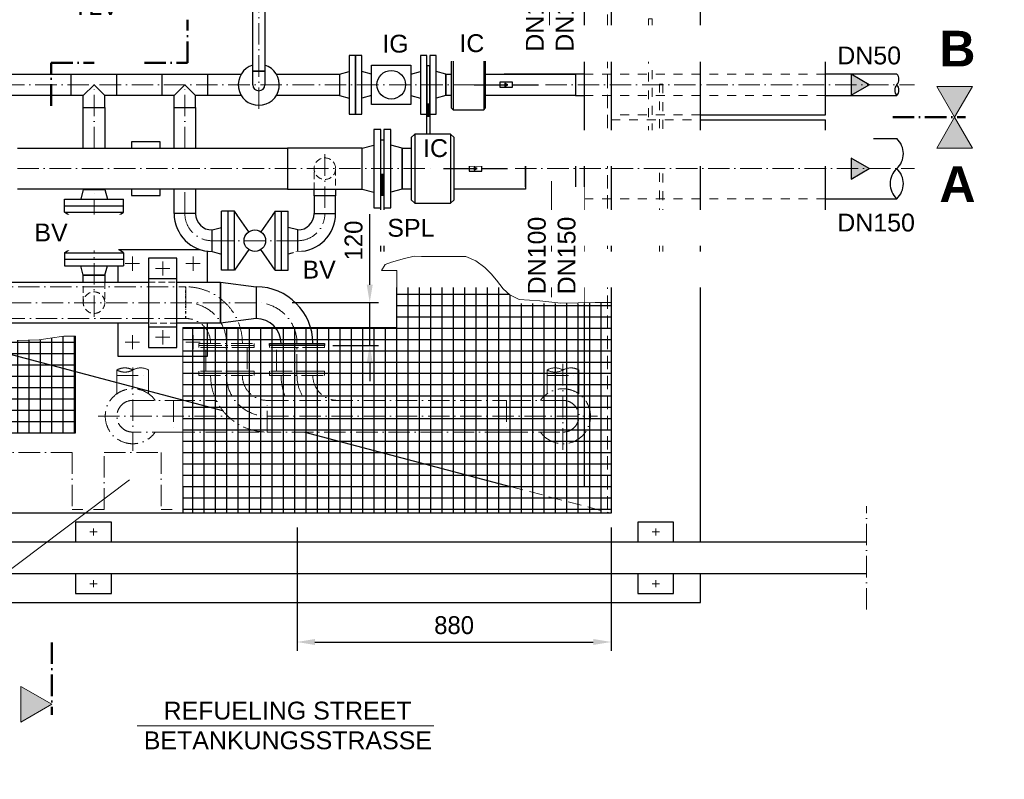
# Model space of a CAD drawing. Header units: millimetres. Extents: x 3814 to 923545, y -36595 to -4911.
# Tile 2 of 54: x 7809 to 10567, y -33863 to -31734. Entities that reach past the tile are written whole.
import ezdxf

# ---------------------------------------------------------------- set-up
doc = ezdxf.new("R2010")
doc.units = ezdxf.units.MM
for name, pattern in [('ACAD_ISO10W100', [18, 12, -3, 0, -3]), ('JIS_02_1.0', [2, 1, -1]), ('RIB_LT_42_S2_C1', [0.2875, 0.125, -0.075, 0.0125, -0.075]), ('VERDECKT2', [0.1875, 0.125, -0.0625])]:
    doc.linetypes.add(name, pattern=pattern)
for name, color, linetype, lineweight in [('Bemaßung', 7, 'Continuous', 9), ('Beschriftung', 7, 'Continuous', 9), ('P------T2', 7, 'Continuous', 18), ('P-ES-MD', 1, 'VERDECKT2', 18)]:
    doc.layers.add(name, color=color, linetype=linetype, lineweight=lineweight)
doc.layers.add('P-MU050ENTL', color=7, linetype='Continuous')
doc.layers.add('P-MU150AUSL', color=7, linetype='Continuous')
doc.styles.add('LBB3.5M1000', font='isocp.shx', dxfattribs={"height": 3.5})
doc.dimstyles.new('DIN', dxfattribs={"dimtxt": 2.5, "dimasz": 2.5, "dimexe": 1.25, "dimexo": 0.625, "dimtad": 1, "dimtih": 1, "dimdec": 4, "dimdsep": 46, "dimlunit": 6, "dimtxsty": 'Standard', "dimcen": 2.5, "dimadec": 0, "dimazin": 0, "dimtfac": 1, "dimtdec": 4, "dimtmove": 0, "dimatfit": 3, "dimfxl": 0, "dimtvp": 1, "dimtolj": 1, "dimtzin": 0, "dimarcsym": 0})

# ---------------------------------------------------------------- blocks, each defined once
blk = doc.blocks.new('*D10')
at = {"layer": 'Bemaßung', "color": 0, "lineweight": -2, "transparency": 16777216}
for p, q in [((8586.1, -33156.8), (8586.1, -33502.8)), ((9466.1, -33156.8), (9466.1, -33502.8)), ((8636.1, -33477.8), (9416.1, -33477.8))]:
    blk.add_line(p, q, dxfattribs=at)
at = {"layer": 'Bemaßung', "color": 0, "transparency": 16777216}
for points in [[(8636.1, -33469.4), (8636.1, -33486.1), (8586.1, -33477.8)], [(9416.1, -33469.4), (9416.1, -33486.1), (9466.1, -33477.8)]]:
    blk.add_solid(points, dxfattribs=at)
at = {"layer": 'DEFPOINTS', "color": 0, "transparency": 16777216}
for p in [(8586.1, -33116.8), (9466.1, -33116.8), (9466.1, -33477.8)]:
    blk.add_point(p, dxfattribs=at)
at = {"layer": 'Bemaßung', "color": 0, "transparency": 16777216, "insert": (9026.1, -33430.9), "char_height": 50, "attachment_point": 5}
blk.add_mtext('\\A1;880', dxfattribs=at)
blk = doc.blocks.new('*D66')
at = {"layer": 'Bemaßung', "color": 0, "lineweight": -2, "transparency": 16777216}
for p, q in [((8789.8, -32476.8), (8789.8, -32278.5)), ((8572.1, -32526.8), (8814.8, -32526.8)), ((8789.8, -32646.8), (8789.8, -32526.8)), ((8686.1, -32646.8), (8814.8, -32646.8)), ((8789.8, -32696.8), (8789.8, -32746.8))]:
    blk.add_line(p, q, dxfattribs=at)
at = {"layer": 'Bemaßung', "color": 0, "transparency": 16777216}
for points in [[(8781.4, -32476.8), (8798.1, -32476.8), (8789.8, -32526.8)], [(8781.4, -32696.8), (8798.1, -32696.8), (8789.8, -32646.8)]]:
    blk.add_solid(points, dxfattribs=at)
at = {"layer": 'DEFPOINTS', "color": 0, "transparency": 16777216}
for p in [(8472.1, -32526.8), (8586.1, -32646.8), (8789.8, -32646.8)]:
    blk.add_point(p, dxfattribs=at)
at = {"layer": 'Bemaßung', "color": 0, "transparency": 16777216, "insert": (8744.8, -32352.7), "char_height": 50, "attachment_point": 5, "rotation": 90}
blk.add_mtext('\\A1;120', dxfattribs=at)

msp = doc.modelspace()

# ---------------------------------------------------------------- hatches: boundary and pattern name
h = msp.add_hatch()
h.set_pattern_fill('NET', color=253, scale=10)
h.set_pattern_definition([(0, (8866.073, -32756.642), (0, 31.75), []), (90, (8866.073, -32756.642), (-31.75, 2e-15), [])])
h.paths.add_polyline_path([(8822.62177, -32436.84089), (8832.92018, -32419.71788), (8850.94267, -32413.54255), (8887.22705, -32402.96867), (8914.0733, -32396.44239), (8935.11515, -32397.16762), (8958.33336, -32397.89272), (8996.78872, -32397.16762), (9027.98828, -32397.16762), (9059.18813, -32397.16762), (9086.75994, -32409.49495), (9112.1548, -32428.34857), (9130.29416, -32446.47708), (9144.80575, -32463.8805), (9163.67066, -32487.81007), (9182.53556, -32505.21349), (9207.93043, -32518.26592), (9266.70208, -32521.89168), (9324.7479, -32528.41796), (9421.24908, -32526.24254), (9466.07279, -32526.24254), (9466.07279, -33116.84089), (8266.07279, -33116.84089), (8266.07279, -32596.84089), (8866.07279, -32596.84089), (8866.07279, -32436.84089)])
h = msp.add_hatch()
h.set_pattern_fill('NET', color=253, scale=10)
h.set_pattern_definition([(0, (7391.073, -32859.55), (0, 31.75), []), (90, (7391.073, -32859.55), (-31.75, 2e-15), [])])
h.paths.add_polyline_path([(6816.07279, -33116.84089), (6816.07279, -32602.25814), (6861.29144, -32603.11765), (6880.15889, -32613.77542), (6908.05008, -32608.85638), (6938.40212, -32613.77542), (6966.29302, -32620.33413), (6985.98077, -32624.43332), (7021.25482, -32626.89284), (7055.70859, -32623.61349), (7074.57605, -32619.51429), (7097.54522, -32617.05477), (7128.71756, -32616.23493), (7150.86645, -32619.51429), (7184.49964, -32630.1722), (7232.89886, -32632.63171), (7265.71205, -32630.1722), (7351.41874, -32633.60673), (7375.69294, -32625.5201), (7406.90271, -32624.36485), (7431.17692, -32624.36485), (7468.16615, -32624.36485), (7492.44035, -32625.5201), (7510.93482, -32630.14097), (7535.20903, -32635.9171), (7569.88659, -32639.38286), (7606.87581, -32639.38286), (7657.73617, -32632.45148), (7697.03706, -32625.5201), (7723.62322, -32625.5201), (7760.61245, -32626.67535), (7802.22557, -32632.45148), (7863.489, -32631.29623), (7894.69849, -32626.67535), (7932.84383, -32620.89923), (7966.07279, -32620.89923), (7966.07279, -32891.84089), (7336.07279, -32891.84089), (7336.07279, -33116.84089)])
at = {"layer": 'Beschriftung'}
h = msp.add_hatch(color=256, dxfattribs=at)
h.dxf.hatch_style = 1
h.paths.add_polyline_path([(10428.11484, -32007.44686), (10477.96338, -31921.10665), (10378.26629, -31921.10665)])
h = msp.add_hatch(color=256, dxfattribs=at)
h.dxf.hatch_style = 1
h.paths.add_polyline_path([(10428.11484, -32007.44686), (10477.96338, -32093.78708), (10378.26629, -32093.78708)])
h = msp.add_hatch(color=256, dxfattribs=at)
h.dxf.hatch_style = 1
h.paths.add_polyline_path([(7898.97525, -33652.38366), (7812.63504, -33702.23221), (7812.63504, -33602.53512)])
at = {"layer": 'P-MU050ENTL', "linetype": 'Continuous', "ltscale": 10}
h = msp.add_hatch(color=256, dxfattribs=at)
h.dxf.hatch_style = 1
h.paths.add_polyline_path([(9176.38327, -31916.24733), (9168.62117, -31911.76588), (9168.62117, -31920.72878)])
h = msp.add_hatch(color=256, dxfattribs=at)
h.dxf.hatch_style = 1
h.paths.add_polyline_path([(9090.38327, -32151.24733), (9082.62117, -32146.76588), (9082.62117, -32155.72878)])

# ---------------------------------------------------------------- linework, layer by layer
at = {"linetype": 'ACAD_ISO10W100', "lineweight": 18, "ltscale": 5}
for p, q in [((8479.07279, -31983.74733), (8479.07279, -31429.69089)), ((7222.22279, -31916.24733), (9120.32462, -31916.24733)), ((8017.57279, -32094.09733), (8017.57279, -31916.24733)), ((8272.07279, -32094.09733), (8272.07279, -31916.24733)), ((9282.14572, -31916.24733), (10316.07279, -31916.24733)), ((7803.06132, -32151.24733), (8972.03059, -32151.24733)), ((9196.92329, -32151.24733), (10316.07279, -32151.24733)), ((8124.89779, -32397.5314), (8124.89779, -32437.5314)), ((8294.89779, -32397.5314), (8294.89779, -32437.5314)), ((8104.89779, -32417.5314), (8144.89779, -32417.5314)), ((8189.89779, -32431.11114), (8229.89779, -32431.11114)), ((8209.89779, -32411.11114), (8209.89779, -32451.11114)), ((8314.89779, -32417.5314), (8274.89779, -32417.5314)), ((8472.07279, -32526.84089), (6858.07279, -32526.84089)), ((8124.89779, -32657.5314), (8124.89779, -32617.5314)), ((8189.89779, -32623.95165), (8229.89779, -32623.95165)), ((8209.89779, -32643.95165), (8209.89779, -32603.95165)), ((8294.89779, -32657.5314), (8294.89779, -32617.5314)), ((8104.89779, -32637.5314), (8144.89779, -32637.5314)), ((8314.89779, -32637.5314), (8274.89779, -32637.5314)), ((8388.62279, -32731.1485), (8388.62279, -32640.84089)), ((8541.62279, -32640.84089), (8630.52279, -32640.84089)), ((8586.07279, -32731.1485), (8586.07279, -32640.84089)), ((8126.07279, -32708.29717), (8126.07279, -32942.19092)), ((9331.07279, -32698.65356), (9331.07279, -32942.19092)), ((8081.62279, -32731.1485), (8081.62279, -32715.52215)), ((8081.62279, -32731.1485), (8170.52279, -32731.1485)), ((8081.62279, -32731.1485), (8081.62279, -32782.22211)), ((8170.52279, -32731.1485), (8170.52279, -32715.52215)), ((8170.52279, -32731.1485), (8170.52279, -32782.22211)), ((9286.62279, -32731.1485), (9286.62279, -32715.52215)), ((9286.62279, -32731.1485), (9375.52279, -32731.1485)), ((9286.62279, -32731.1485), (9286.62279, -32782.22211)), ((9375.52279, -32731.1485), (9375.52279, -32715.52215)), ((9375.52279, -32731.1485), (9375.52279, -32782.22211)), ((8240.07279, -32800.6985), (8360.25285, -32800.6985)), ((8029.03037, -32845.1485), (8392.57551, -32845.1485)), ((8502.62279, -32845.1485), (9428.1152, -32845.1485)), ((8240.07279, -32889.5985), (8502.62279, -32889.5985)), ((10181.60662, -33386.84089), (10181.60662, -33096.84089)), ((8006.07279, -33169.34089), (8026.07279, -33169.34089)), ((8016.07279, -33159.34089), (8016.07279, -33179.34089)), ((9581.07279, -33169.34089), (9601.07279, -33169.34089)), ((9591.07279, -33159.34089), (9591.07279, -33179.34089)), ((8006.07279, -33314.34089), (8026.07279, -33314.34089)), ((8016.07279, -33304.34089), (8016.07279, -33324.34089)), ((9581.07279, -33314.34089), (9601.07279, -33314.34089)), ((9591.07279, -33304.34089), (9591.07279, -33324.34089))]:
    msp.add_line(p, q, dxfattribs=at)
at = {"linetype": 'JIS_02_1.0', "lineweight": 18, "ltscale": 25}
for p, q in [((9716.07279, -31831.84639), (9466.07279, -31831.84639)), ((10066.07279, -31886.09733), (9391.07279, -31886.09733)), ((9391.07279, -31946.39733), (10066.07279, -31946.39733)), ((9716.07279, -32000.14639), (9466.07279, -32000.14639)), ((9466.07279, -32014.74733), (9716.07279, -32014.74733)), ((9391.07279, -32067.09733), (10066.07279, -32067.09733)), ((9391.07279, -32235.39733), (10066.07279, -32235.39733)), ((9466.07279, -32287.74733), (9716.07279, -32287.74733))]:
    msp.add_line(p, q, dxfattribs=at)
for p, q in [((8462.22279, -31916.24733), (8462.22279, -31878.24733)), ((8462.22279, -31878.24733), (8495.92279, -31878.24733)), ((8495.92279, -31878.24733), (8495.92279, -31916.24733)), ((7953.57279, -31946.39733), (7953.57279, -31886.09733)), ((8081.57279, -31946.39733), (8081.57279, -31886.09733)), ((8208.07279, -31946.39733), (8208.07279, -31886.09733)), ((8336.07279, -31946.39733), (8336.07279, -31886.09733)), ((9391.07279, -31886.09733), (9366.07279, -31886.09733)), ((9366.07279, -31886.09733), (9366.07279, -31946.39733)), ((10266.07279, -31886.09733), (10066.07279, -31886.09733)), ((7987.42279, -31946.39733), (8017.57279, -31916.24733)), ((8047.72279, -31946.39733), (8017.57279, -31916.24733)), ((8241.92279, -31946.39733), (8272.07279, -31916.24733)), ((8302.22279, -31946.39733), (8272.07279, -31916.24733)), ((7987.42279, -31980.24733), (7987.42279, -31946.39733)), ((8047.72279, -31980.24733), (8047.72279, -31946.39733)), ((8241.92279, -31980.24733), (8241.92279, -31946.39733)), ((8302.22279, -31980.24733), (8302.22279, -31946.39733)), ((9366.07279, -31946.39733), (9391.07279, -31946.39733)), ((10066.07279, -31946.39733), (10266.07279, -31946.39733)), ((7987.42279, -31980.24733), (8047.72279, -31980.24733)), ((8241.92279, -31980.24733), (8302.22279, -31980.24733)), ((9366.07279, -32067.09733), (9391.07279, -32067.09733)), ((10066.07279, -32067.09733), (10266.07279, -32067.09733)), ((8633.92279, -32227.24733), (8633.92279, -32208.39733)), ((8694.22279, -32208.39733), (8694.22279, -32227.24733)), ((9366.07279, -32235.39733), (9391.07279, -32235.39733)), ((10066.07279, -32235.39733), (10266.07279, -32235.39733)), ((7987.42279, -32469.69089), (7987.42279, -32450.15039)), ((7987.42279, -32450.15039), (8047.72279, -32450.15039)), ((8047.72279, -32450.15039), (8047.72279, -32469.69089)), ((8249.89779, -32459.69089), (8169.89779, -32459.69089)), ((7453.0839, -32583.99089), (8377.82034, -32828.77407)), ((8249.89779, -32595.3719), (8169.89779, -32595.3719)), ((8607.60153, -32889.5985), (9182.73946, -33041.84089)), ((8266.07279, -33041.84089), (8266.07279, -33116.84089)), ((6246.07279, -33196.84089), (10181.60662, -33196.84089)), ((10181.60662, -33286.84089), (6246.07279, -33286.84089))]:
    msp.add_line(p, q)
at = {"color": 1}
msp.add_line((9366.07279, -31886.09733), (9166.07279, -31886.09733), dxfattribs=at)
at = {"color": 1, "linetype": 'RIB_LT_42_S2_C1', "ltscale": 50}
msp.add_line((8274.62279, -32571.29089), (8274.62279, -32482.39089), dxfattribs=at)
for points in [[(9716.07279, -33196.84089), (9716.07279, -31136.84089)], [(6566.07279, -32542.69089), (6566.07279, -31216.84089), (9466.07279, -31216.84089), (9466.07279, -33116.84089), (6566.07279, -33116.84089), (6566.07279, -33090.99089)], [(8266.07279, -33041.84089), (9391.07279, -33041.84089), (9391.07279, -31291.84089), (8349.22477, -31291.84089)], [(7222.22279, -31886.09733), (8430.1113, -31886.09733)], [(8528.03428, -31886.09733), (8705.07279, -31886.09733), (8705.07279, -31946.39733), (8528.03428, -31946.39733)], [(7987.42279, -31946.39733), (7222.22279, -31946.39733)], [(8081.57279, -31946.39733), (8047.72279, -31946.39733)], [(8241.92279, -31946.39733), (8081.57279, -31946.39733)], [(8430.1113, -31946.39733), (8302.22279, -31946.39733)], [(8241.92279, -32094.09733), (8241.92279, -31980.24733), (8302.22279, -31980.24733), (8302.22279, -32094.09733)], [(8951.57279, -31969.74733), (8951.57279, -32004.59544), (8956.57279, -32004.59544), (8956.57279, -31969.74733)], [(8202.4479, -32094.09733), (8202.4479, -32076.24733), (8122.4479, -32076.24733), (8122.4479, -32094.09733)], [(8122.4479, -32208.39733), (8122.4479, -32226.24733), (8202.4479, -32226.24733), (8202.4479, -32208.39733)], [(8084.89779, -32469.69089), (8084.89779, -32423.15039)], [(8169.89779, -32583.99089), (6858.07279, -32583.99089), (6858.07279, -32469.69089), (8169.89779, -32469.69089)], [(8249.89779, -32469.69089), (8372.07279, -32469.69089), (8372.07279, -32583.99089), (8249.89779, -32583.99089)], [(8334.89779, -32583.99089), (8334.89779, -32677.5314), (8084.89779, -32677.5314), (8084.89779, -32583.99089)], [(8066.07279, -33196.84089), (8066.07279, -33141.84089), (7966.07279, -33141.84089), (7966.07279, -33196.84089)], [(9641.07279, -33196.84089), (9641.07279, -33141.84089), (9541.07279, -33141.84089), (9541.07279, -33196.84089)], [(6316.07279, -33286.84089), (6316.07279, -33366.84089), (9716.07279, -33366.84089), (9716.07279, -33286.84089)], [(7966.07279, -33286.84089), (7966.07279, -33341.84089), (8066.07279, -33341.84089), (8066.07279, -33286.84089)], [(9541.07279, -33286.84089), (9541.07279, -33341.84089), (9641.07279, -33341.84089), (9641.07279, -33286.84089)]]:
    msp.add_lwpolyline(points)
for points in [[(8462.22279, -31634.84089), (8495.92279, -31634.84089), (8495.92279, -31878.24733), (8462.22279, -31878.24733)], [(8732.07279, -31998.74733), (8750.07279, -31998.74733), (8750.07279, -31833.74733), (8732.07279, -31833.74733)], [(8750.07279, -31998.74733), (8768.07279, -31998.74733), (8768.07279, -31833.74733), (8750.07279, -31833.74733)], [(9226.07279, -32094.09733), (9366.07279, -32067.09733), (9366.07279, -32235.39733), (9226.07279, -32208.39733)], [(8169.89779, -32652.5314), (8249.89779, -32652.5314), (8249.89779, -32402.5314), (8169.89779, -32402.5314)], [(8472.07279, -32571.29089), (8372.07279, -32583.99089), (8372.07279, -32469.69089), (8472.07279, -32482.39089)], [(8509.03037, -32640.84089), (8663.1152, -32640.84089), (8663.1152, -32646.84089), (8509.03037, -32646.84089)]]:
    msp.add_lwpolyline(points, close=True)
at = {"linetype": 'JIS_02_1.0', "lineweight": 18, "ltscale": 25}
for points in [[(9581.07279, -31731.84639), (9571.07279, -31731.84639), (9571.07279, -32100.14639), (9581.07279, -32100.14639)], [(9601.07279, -31914.74733), (9611.07279, -31914.74733), (9611.07279, -32387.74733), (9601.07279, -32387.74733)]]:
    msp.add_lwpolyline(points, close=True, dxfattribs=at)
at = {"linetype": 'ACAD_ISO10W100', "lineweight": 18, "ltscale": 5}
for points in [[(7714.62279, -32482.39089), (8274.62279, -32482.39089), (8274.62279, -32571.29089), (7714.62279, -32571.29089)], [(8311.58037, -32640.84089), (8465.6652, -32640.84089), (8465.6652, -32646.84089), (8311.58037, -32646.84089)], [(8311.58037, -32646.84089), (8465.6652, -32646.84089), (8465.6652, -32652.84089), (8311.58037, -32652.84089)], [(8330.84098, -32652.84089), (8446.4046, -32652.84089), (8446.4046, -32719.1485), (8330.84098, -32719.1485)], [(8509.03037, -32646.84089), (8663.1152, -32646.84089), (8663.1152, -32652.84089), (8509.03037, -32652.84089)], [(8528.29098, -32652.84089), (8643.8546, -32652.84089), (8643.8546, -32719.1485), (8528.29098, -32719.1485)], [(8311.58037, -32725.1485), (8465.6652, -32725.1485), (8465.6652, -32719.1485), (8311.58037, -32719.1485)], [(8311.58037, -32731.1485), (8465.6652, -32731.1485), (8465.6652, -32725.1485), (8311.58037, -32725.1485)], [(8509.03037, -32725.1485), (8663.1152, -32725.1485), (8663.1152, -32719.1485), (8509.03037, -32719.1485)], [(8509.03037, -32731.1485), (8663.1152, -32731.1485), (8663.1152, -32725.1485), (8509.03037, -32725.1485)], [(8502.62279, -32800.6985), (9172.62279, -32800.6985), (9172.62279, -32889.5985), (8502.62279, -32889.5985)]]:
    msp.add_lwpolyline(points, close=True, dxfattribs=at)
for points in [[(8126.07279, -32800.6985), (8240.07279, -32800.6985), (8240.07279, -32889.5985), (8126.07279, -32889.5985)], [(9331.07279, -32800.6985), (9172.62279, -32800.6985), (9172.62279, -32889.5985), (9331.07279, -32889.5985)], [(7506.07279, -33106.84089), (7536.07279, -33106.84089), (7536.07279, -32946.84089), (7956.07279, -32946.84089), (7956.07279, -33106.84089), (7986.07279, -33106.84089)], [(8016.07279, -33106.84089), (8046.07279, -33106.84089), (8046.07279, -32946.84089), (8206.07279, -32946.84089), (8206.07279, -33106.84089), (8236.07279, -33106.84089)]]:
    msp.add_lwpolyline(points, dxfattribs=at)
for centre, radius, start, end in [((8479.07279, -31916.24733), 57.5, 107.04025278, 72.95974722), ((10249.37625, -31901.17233), 22.49511, 317.92169072, 42.07830928), ((8479.07279, -31916.24733), 16.85, 180, 0), ((10282.76932, -31931.32233), 22.49511, 137.92169072, 222.07830928), ((10249.37625, -31931.32233), 22.49511, 317.92169072, 42.07830928), ((10227.37611, -32109.17233), 57.16414, 312.6049657, 47.3950343), ((10304.76947, -32193.32233), 57.16414, 132.6049657, 227.3950343), ((10227.37611, -32193.32233), 57.16414, 312.6049657, 47.3950343), ((8472.07279, -32640.84089), 158.45, 0, 90), ((8472.07279, -32640.84089), 69.55, 0, 90)]:
    msp.add_arc(centre, radius, start, end)
for centre, radius, start, end in [((8274.62279, -32640.84089), 158.45, 0, 90), ((8274.62279, -32640.84089), 114, 0, 90), ((8472.07279, -32640.84089), 114, 0, 90), ((8274.62279, -32640.84089), 69.55, 0, 90), ((8103.84779, -32754.2671), 44.66679, 60.1604241, 119.8395759), ((8103.84779, -32676.77719), 44.66679, 240.1604241, 299.8395759), ((8148.29779, -32754.2671), 44.66679, 60.1604241, 119.8395759), ((8502.62279, -32731.1485), 158.45, 180, 270), ((8502.62279, -32731.1485), 114, 180, 270), ((8502.62279, -32731.1485), 69.55, 180, 270), ((8700.07279, -32731.1485), 158.45, 180, 206.03625121), ((8700.07279, -32731.1485), 114, 180, 217.59584591), ((8700.07279, -32731.1485), 69.55, 180, 270), ((9308.84779, -32754.2671), 44.66679, 60.1604241, 119.8395759), ((9308.84779, -32676.77719), 44.66679, 240.1604241, 299.8395759), ((9353.29779, -32754.2671), 44.66679, 60.1604241, 119.8395759), ((8126.07279, -32845.1485), 77.04242, 35.23665105, 324.76334895), ((9331.07279, -32845.1485), 77.04242, 215.23665105, 144.76334895), ((8126.07279, -32845.1485), 44.45, 90, 270), ((9331.07279, -32845.1485), 44.45, 270, 90)]:
    msp.add_arc(centre, radius, start, end, dxfattribs=at)
at = {"layer": 'Bemaßung', "color": 253}
msp.add_lwpolyline([(7802.22557, -32632.45148), (7863.489, -32631.29623), (7894.69849, -32626.67535), (7932.84383, -32620.89923), (7966.07279, -32620.89923), (7966.07279, -32891.84089), (7336.07279, -32891.84089)], dxfattribs=at)
at = {"layer": 'Beschriftung', "linetype": 'ACAD_ISO10W100', "lineweight": 50, "ltscale": 5}
for p, q in [((8279.07279, -31854.55525), (8279.07279, -31734.17922)), ((7897.95525, -31974.93127), (7897.95525, -31854.55525)), ((7897.95525, -31854.55525), (8018.33127, -31854.55525)), ((8158.69677, -31854.55525), (8279.07279, -31854.55525)), ((10254.95686, -32007.44686), (10458.08923, -32007.44686)), ((7898.97525, -33479.22569), (7898.97525, -33682.35806))]:
    msp.add_line(p, q, dxfattribs=at)
at = {"layer": 'Beschriftung'}
for points in [[(10428.11484, -32007.44686), (10477.96338, -31921.10665), (10378.26629, -31921.10665)], [(10428.11484, -32007.44686), (10477.96338, -32093.78708), (10378.26629, -32093.78708)], [(7898.97525, -33652.38366), (7812.63504, -33702.23221), (7812.63504, -33602.53512)]]:
    msp.add_lwpolyline(points, close=True, dxfattribs=at)
at = {"layer": 'P------T2', "color": 7}
for p, q in [((7307.74948, -33632.5989), (8116.60775, -33023.71258)), ((8137.94753, -33712.54827), (8969.3271, -33712.54827))]:
    msp.add_line(p, q, dxfattribs=at)
at = {"layer": 'P-ES-MD', "color": 7, "ltscale": 150}
for p, q in [((8633.92279, -32208.39733), (8633.92279, -32151.24733)), ((8694.22279, -32151.24733), (8694.22279, -32208.39733)), ((7987.4307, -32527.5314), (7987.42279, -32469.69089)), ((8047.72279, -32469.69089), (8047.72279, -32527.5314)), ((8169.89779, -32469.69089), (8249.89779, -32469.69089)), ((8249.89779, -32583.99089), (8169.89779, -32583.99089))]:
    msp.add_line(p, q, dxfattribs=at)
at = {"layer": 'P-ES-MD', "color": 7, "ltscale": 300}
msp.add_line((9182.73946, -33041.84089), (9466.07279, -33116.84089), dxfattribs=at)
msp.add_lwpolyline([(8266.07279, -33106.84089), (9456.07279, -33106.84089), (9456.07279, -31226.84089), (7549.28454, -31226.84089)], dxfattribs=at)
at = {"layer": 'P-ES-MD', "color": 7, "ltscale": 150}
for centre in [(8664.07279, -32151.24733), (8017.57279, -32526.84089)]:
    msp.add_circle(centre, 30.15, dxfattribs=at)
at = {"layer": 'P-MU050ENTL', "linetype": 'Continuous', "ltscale": 10}
for p, q in [((8705.07279, -31886.09733), (8732.07279, -31878.86263)), ((8795.07279, -31886.09735), (8768.07279, -31878.86263)), ((8905.07279, -31886.09735), (8932.07279, -31878.86263)), ((9003.07279, -31886.09733), (8976.07279, -31878.86263)), ((8705.07279, -31886.09733), (8705.07279, -31946.39733)), ((9003.07279, -31886.09733), (9003.07279, -31946.39733)), ((9366.07279, -31886.09733), (9366.07279, -31946.39733)), ((9082.07279, -31916.24733), (9154.01484, -31916.24733)), ((9154.01484, -31916.24733), (9176.38327, -31916.24733)), ((9190.13074, -31916.24733), (9262.07279, -31916.24733)), ((8705.07279, -31946.39733), (8732.07279, -31953.63203)), ((8795.07279, -31946.39732), (8768.07279, -31953.63203)), ((8905.07279, -31946.39732), (8932.07279, -31953.63203)), ((9003.07279, -31946.39733), (8976.07279, -31953.63203)), ((9023.07279, -31986.24733), (9018.07279, -31981.24733)), ((9109.07279, -31986.24733), (9114.07279, -31981.24733)), ((8769.07279, -32094.09733), (8801.07279, -32085.74733)), ((8881.07279, -32094.09733), (8849.07279, -32085.74733)), ((8881.07279, -32094.09733), (8881.07279, -32208.39733)), ((8881.07279, -32094.09733), (8881.07279, -32208.39733)), ((8996.07279, -32151.24733), (9068.01484, -32151.24733)), ((9068.01484, -32151.24733), (9090.38327, -32151.24733)), ((9104.13074, -32151.24733), (9176.07279, -32151.24733)), ((7987.42279, -32210.15039), (7980.18809, -32237.15039)), ((7987.42279, -32210.15039), (7987.42279, -32208.39733)), ((7987.42279, -32210.15039), (8047.72279, -32210.15039)), ((7987.42279, -32210.15039), (8047.72279, -32210.15039)), ((8047.72279, -32208.39733), (8047.72279, -32210.15039)), ((8047.72279, -32210.15039), (8054.95749, -32237.15039)), ((8769.07279, -32208.39733), (8801.07279, -32216.74733)), ((8881.07279, -32208.39733), (8849.07279, -32216.74733)), ((7935.07279, -32237.15039), (8100.07279, -32237.15039)), ((8100.07279, -32273.15039), (8100.07279, -32237.15039)), ((8916.07279, -32248.24733), (8906.07279, -32238.24733)), ((9016.07279, -32248.24733), (9026.07279, -32238.24733)), ((7935.07279, -32387.15039), (8100.07279, -32387.15039)), ((7935.07279, -32387.15039), (7935.07279, -32423.15039)), ((7935.07279, -32405.15039), (8100.07279, -32405.15039)), ((8100.07279, -32387.15039), (8100.07279, -32423.15039)), ((7935.07279, -32423.15039), (8100.07279, -32423.15039)), ((7987.42279, -32450.15039), (7980.18809, -32423.15039)), ((8047.72279, -32450.15039), (8054.95749, -32423.15039)), ((8047.72279, -32450.15039), (7987.42279, -32450.15039)), ((8411.07279, -32435.74733), (8375.07279, -32435.74733)), ((8525.07279, -32435.74733), (8561.07279, -32435.74733))]:
    msp.add_line(p, q, dxfattribs=at)
for points in [[(9716.07279, -32000.14639), (10066.07279, -32000.14639), (10066.07279, -31831.84639), (9716.07279, -31831.84639)], [(7987.42279, -32094.09733), (7987.42279, -31980.24733), (8047.72279, -31980.24733), (8047.72279, -32094.09733)], [(9023.07279, -31986.24733), (9109.07279, -31986.24733)], [(8821.07279, -32232.24733), (8821.07279, -32070.24733), (8829.07279, -32070.24733), (8829.07279, -32232.24733)], [(7803.06132, -32094.09733), (8559.07279, -32094.09733), (8559.07279, -32208.39733), (7803.06132, -32208.39733)], [(8827.57279, -32225.81082), (8827.57279, -32167.63894), (8822.57279, -32167.63894), (8822.57279, -32225.81082)], [(8916.07279, -32248.24733), (9016.07279, -32248.24733)]]:
    msp.add_lwpolyline(points, dxfattribs=at)
for points in [[(8795.07279, -31861.24733), (8905.07279, -31861.24733), (8905.07279, -31971.24733), (8795.07279, -31971.24733)], [(9003.07279, -31886.09733), (9018.07279, -31886.09733), (9018.07279, -31946.39733), (9003.07279, -31946.39733)], [(9114.07279, -31886.09733), (9366.07279, -31886.09733), (9366.07279, -31946.39733), (9114.07279, -31946.39733)], [(9154.01484, -31923.23332), (9190.13074, -31923.23332), (9190.13074, -31909.26135), (9154.01484, -31909.26135)], [(9176.38327, -31916.24733), (9168.62117, -31911.76588), (9168.62117, -31920.72878)], [(8821.07279, -32261.24733), (8821.07279, -32041.24733), (8801.07279, -32041.24733), (8801.07279, -32261.24733)], [(8849.07279, -32261.24733), (8849.07279, -32041.24733), (8829.07279, -32041.24733), (8829.07279, -32261.24733)], [(8559.07279, -32208.39733), (8769.07279, -32208.39733), (8769.07279, -32094.09733), (8559.07279, -32094.09733)], [(9068.01484, -32158.23332), (9104.13074, -32158.23332), (9104.13074, -32144.26135), (9068.01484, -32144.26135)], [(9090.38327, -32151.24733), (9082.62117, -32146.76588), (9082.62117, -32155.72878)]]:
    msp.add_lwpolyline(points, close=True, dxfattribs=at)
msp.add_circle((8850.07279, -31916.24733), 40, dxfattribs=at)
at = {"layer": 'P-MU150AUSL', "linetype": 'Continuous', "ltscale": 10}
for p, q in [((9716.07279, -32014.74733), (10066.07279, -32014.74733)), ((10066.07279, -32287.74733), (10066.07279, -32014.74733)), ((9716.07279, -32287.74733), (10066.07279, -32287.74733))]:
    msp.add_line(p, q, dxfattribs=at)

# ---------------------------------------------------------------- texts
at = {"layer": 'Beschriftung', "char_height": 100, "attachment_point": 1, "style": 'LBB3.5M1000'}
for s, insert in [('{\\fArial|b1|i0|c0|p34;B}', (10385.59774, -31764.92811)), ('{\\fArial|b1|i0|c0|p34;A}', (10385.59774, -32144.33031))]:
    msp.add_mtext_dynamic_manual_height_columns(s, width=100, gutter_width=17.5, heights=[0], dxfattribs=dict(at, insert=insert))
at = {"layer": 'Beschriftung', "insert": (7938.29151, -33645.03401), "char_height": 50, "width": 1235.8101064, "attachment_point": 1, "style": 'LBB3.5M1000'}
msp.add_mtext('\\pi273.99;{\\fArial|b0|i0|c0|p34;REFUELING STREET\\P\\pi218.67;BETANKUNGSSTRASSE\\H1.0213x; }', dxfattribs=at)

# ---------------------------------------------------------------- dimensions: what is measured, and where the dimension line sits
at = {"layer": 'Bemaßung', "color": 0}
dim = msp.add_linear_dim(base=(9466.07279, -33477.75369), p1=(8586.07279, -33116.84089), p2=(9466.07279, -33116.84089), dimstyle='DIN', override={"dimscale": 20, "dimexo": 2, "dimgap": 1, "dimsah": 1, "dimtmove": 2}, dxfattribs=at)
dim.commit()
dim.dimension.update_dxf_attribs({"geometry": '*D10', "text_midpoint": (9026.07279, -33430.8744), "dimtype": 160})

# ---------------------------------------------------------------- next in the draw order: texts
at = {"layer": 'Beschriftung', "char_height": 50, "width": 275.8290734, "attachment_point": 1, "rotation": 90, "style": 'LBB3.5M1000', "bg_fill": 2}
for insert in [(9227.21139, -31823.47427), (9232.67353, -32503.37621)]:
    msp.add_mtext('{\\fArial|b0|i0|c0|p34;DN100\\PDN150}', dxfattribs=dict(at, insert=insert))
at = {"layer": 'Beschriftung', "char_height": 50, "width": 1235.8101064, "attachment_point": 1, "style": 'LBB3.5M1000', "bg_fill": 2}
for s, insert in [('{\\fArial|b0|i0|c0|p34;BV}', (6966.62476, -31760.01)), ('{\\fArial|b0|i0|c0|p34;SPR}', (6770.82016, -32279.94124))]:
    msp.add_mtext(s, dxfattribs=dict(at, insert=insert))

# ---------------------------------------------------------------- next in the draw order: linework, layer by layer
at = {"linetype": 'ACAD_ISO10W100', "lineweight": 18, "ltscale": 5}
msp.add_line((8017.57279, -32566.30039), (8017.57279, -32208.39733), dxfattribs=at)
for p, q in [((7992.76747, -32313.01217), (7935.07279, -32273.15039)), ((8042.37811, -32313.01217), (8100.07279, -32273.15039)), ((7935.07279, -32387.15039), (7992.76747, -32347.28861)), ((8100.07279, -32387.15039), (8042.37811, -32347.28861))]:
    msp.add_line(p, q)
msp.add_circle((8017.57279, -32330.15039), 30.15)
at = {"layer": 'P------T2', "color": 7}
for p, q in [((9293.74246, -31826.87184), (9293.74246, -31533.85607)), ((9299.20459, -32511.15381), (9299.20459, -32186.79711))]:
    msp.add_line(p, q, dxfattribs=at)
at = {"layer": 'P-MU050ENTL', "linetype": 'Continuous', "ltscale": 10}
for p, q in [((7935.07279, -32273.15039), (7935.07279, -32237.15039)), ((7935.07279, -32255.15039), (8100.07279, -32255.15039)), ((7935.07279, -32273.15039), (8100.07279, -32273.15039))]:
    msp.add_line(p, q, dxfattribs=at)
msp.add_lwpolyline([(9026.07279, -32094.09733), (9226.07279, -32094.09733), (9226.07279, -32208.39733), (9026.07279, -32208.39733)], dxfattribs=at)

# ---------------------------------------------------------------- next in the draw order: texts
at = {"layer": 'Beschriftung', "insert": (7958.63013, -31670.74612), "char_height": 50, "width": 147.0203232, "attachment_point": 1, "style": 'LBB3.5M1000', "bg_fill": 2}
msp.add_mtext('{\\fArial|b0|i0|c0|p34;TLV}', dxfattribs=at)

# ---------------------------------------------------------------- next in the draw order: texts
at = {"layer": 'Beschriftung', "char_height": 50, "width": 1235.8101064, "attachment_point": 1, "style": 'LBB3.5M1000', "bg_fill": 2}
for s, insert in [('{\\fArial|b0|i0|c0|p34;IG}', (8825.09161, -31776.01115)), ('{\\fArial|b0|i0|c0|p34;BV}', (7850.66052, -32305.1304))]:
    msp.add_mtext(s, dxfattribs=dict(at, insert=insert))
at = {"layer": 'P-MU050ENTL', "linetype": 'Continuous', "ltscale": 10, "insert": (8939.12067, -32068.66869), "char_height": 50, "width": 1235.8101064, "attachment_point": 1, "style": 'LBB3.5M1000', "bg_fill": 2}
msp.add_mtext('{\\fArial|b0|i0|c0|p34;IC}', dxfattribs=at)

# ---------------------------------------------------------------- next in the draw order: hatches: boundary and pattern name
h = msp.add_hatch(color=256)
h.dxf.hatch_style = 1
h.paths.add_polyline_path([(10189.13271, -32151.24733), (10138.09475, -32121.78055), (10138.09475, -32180.71411)])

# ---------------------------------------------------------------- next in the draw order: linework, layer by layer
at = {"linetype": 'ACAD_ISO10W100', "lineweight": 18, "ltscale": 5}
for p, q in [((8664.07279, -32111.09733), (8664.07279, -32277.24733)), ((8272.07279, -32277.24733), (8272.07279, -32208.39733)), ((8348.07279, -32353.24733), (8588.07279, -32353.24733))]:
    msp.add_line(p, q, dxfattribs=at)
for p, q in [((8450.93457, -32328.44201), (8411.07279, -32270.74733)), ((8525.07279, -32270.74733), (8485.21101, -32328.44201)), ((8450.93457, -32378.05265), (8411.07279, -32435.74733)), ((8525.07279, -32435.74733), (8485.21101, -32378.05265))]:
    msp.add_line(p, q)
for points in [[(8932.07279, -31998.74733), (8950.07279, -31998.74733), (8950.07279, -31833.74733), (8932.07279, -31833.74733)], [(8958.07279, -31998.74733), (8976.07279, -31998.74733), (8976.07279, -31833.74733), (8958.07279, -31833.74733)], [(8950.07279, -31969.74733), (8958.07279, -31969.74733), (8958.07279, -31862.74733), (8950.07279, -31862.74733)], [(10189.13271, -32151.24733), (10138.09475, -32121.78055), (10138.09475, -32180.71411)]]:
    msp.add_lwpolyline(points, close=True)
for points in [[(8950.07279, -32054.24733), (8950.07279, -31974.4702), (8951.57279, -31974.4702)], [(8956.57279, -31974.4702), (8958.07279, -31974.4702), (8958.07279, -32054.24733)], [(8302.22279, -32208.39733), (8302.22279, -32277.24733), (8241.92279, -32277.24733), (8241.92279, -32208.39733)], [(8086.15055, -32377.5314), (8313.27438, -32377.5314)], [(8334.89779, -32382.57654), (8334.89779, -32469.69089)]]:
    msp.add_lwpolyline(points)
msp.add_circle((8468.07279, -32353.24733), 30.15)
for centre, start, end in [((8348.07279, -32277.24733), 180, 270), ((8588.07279, -32277.24733), 270, 0)]:
    msp.add_arc(centre, 76, start, end, dxfattribs=at)
at = {"layer": 'P-MU050ENTL', "linetype": 'Continuous', "ltscale": 10}
for p, q in [((9023.07279, -31846.24733), (9018.07279, -31851.24733)), ((9023.07279, -31846.24733), (9023.07279, -31986.24733)), ((9109.07279, -31846.24733), (9109.07279, -31986.24733)), ((9109.07279, -31846.24733), (9114.07279, -31851.24733)), ((8916.07279, -32054.24733), (8906.07279, -32064.24733)), ((8916.07279, -32054.24733), (8916.07279, -32248.24733)), ((9016.07279, -32054.24733), (9016.07279, -32248.24733)), ((9016.07279, -32054.24733), (9026.07279, -32064.24733)), ((8302.22279, -32277.24733), (8241.92279, -32277.24733)), ((8375.07279, -32435.74733), (8375.07279, -32270.74733)), ((8411.07279, -32270.74733), (8375.07279, -32270.74733)), ((8393.07279, -32435.74733), (8393.07279, -32270.74733)), ((8411.07279, -32435.74733), (8411.07279, -32270.74733)), ((8525.07279, -32435.74733), (8525.07279, -32270.74733)), ((8525.07279, -32270.74733), (8561.07279, -32270.74733)), ((8543.07279, -32435.74733), (8543.07279, -32270.74733)), ((8561.07279, -32435.74733), (8561.07279, -32270.74733)), ((8348.07279, -32323.09733), (8375.07279, -32315.86263)), ((8588.07279, -32323.09733), (8561.07279, -32315.86263)), ((8348.07279, -32383.39733), (8348.07279, -32323.09733)), ((8588.07279, -32383.39733), (8588.07279, -32323.09733)), ((8348.07279, -32383.39733), (8375.07279, -32390.63203)), ((8588.07279, -32383.39733), (8561.07279, -32390.63203))]:
    msp.add_line(p, q, dxfattribs=at)
for points in [[(9018.07279, -31851.24733), (9018.07279, -31981.24733)], [(9109.07279, -31846.24733), (9023.07279, -31846.24733)], [(9114.07279, -31981.24733), (9114.07279, -31851.24733)], [(8906.07279, -32064.24733), (8906.07279, -32238.24733)], [(9016.07279, -32054.24733), (8916.07279, -32054.24733)], [(9026.07279, -32238.24733), (9026.07279, -32064.24733)]]:
    msp.add_lwpolyline(points, dxfattribs=at)
for points in [[(8881.07279, -32094.09733), (8906.07279, -32094.09733), (8906.07279, -32208.39733), (8881.07279, -32208.39733)], [(8694.22279, -32227.24733), (8633.92279, -32227.24733), (8633.92279, -32277.24733), (8694.22279, -32277.24733)], [(8821.07279, -32225.81082), (8829.07279, -32225.81082), (8829.07279, -32387.81082), (8821.07279, -32387.81082)]]:
    msp.add_lwpolyline(points, close=True, dxfattribs=at)
for centre, radius, start, end in [((8348.07279, -32277.24733), 106.15, 180, 270), ((8348.07279, -32277.24733), 45.85, 180, 270), ((8588.07279, -32277.24733), 45.85, 270, 0), ((8588.07279, -32277.24733), 106.15, 270, 0)]:
    msp.add_arc(centre, radius, start, end, dxfattribs=at)

# ---------------------------------------------------------------- next in the draw order: texts
at = {"layer": 'Beschriftung', "char_height": 50, "width": 1235.8101064, "attachment_point": 1, "style": 'LBB3.5M1000', "bg_fill": 2}
for s, insert in [('{\\fArial|b0|i0|c0|p34;SPL}', (8839.19194, -32292.0493)), ('{\\fArial|b0|i0|c0|p34;BV}', (8601.49474, -32409.18047))]:
    msp.add_mtext(s, dxfattribs=dict(at, insert=insert))
at = {"layer": 'P-MU050ENTL', "linetype": 'Continuous', "ltscale": 10, "insert": (9041.06316, -31774.65084), "char_height": 50, "width": 1235.8101064, "attachment_point": 1, "style": 'LBB3.5M1000', "bg_fill": 2}
msp.add_mtext('{\\fArial|b0|i0|c0|p34;IC}', dxfattribs=at)

# ---------------------------------------------------------------- next in the draw order: linework, layer by layer
at = {"layer": 'Bemaßung', "color": 253}
msp.add_lwpolyline([(8822.62177, -32436.84089), (8832.92018, -32419.71788), (8850.94267, -32413.54255), (8887.22705, -32402.96867), (8914.0733, -32396.44239), (8935.11515, -32397.16762), (8958.33336, -32397.89272), (8996.78872, -32397.16762), (9027.98828, -32397.16762), (9059.18813, -32397.16762), (9086.75994, -32409.49495), (9112.1548, -32428.34857), (9130.29416, -32446.47708), (9144.80575, -32463.8805), (9163.67066, -32487.81007), (9182.53556, -32505.21349), (9207.93043, -32518.26592), (9266.70208, -32521.89168), (9324.7479, -32528.41796), (9421.24908, -32526.24254), (9466.07279, -32526.24254), (9466.07279, -33116.84089), (8266.07279, -33116.84089), (8266.07279, -32596.84089), (8866.07279, -32596.84089), (8866.07279, -32436.84089)], close=True, dxfattribs=at)

# ---------------------------------------------------------------- next in the draw order: texts
at = {"layer": 'Beschriftung', "char_height": 50, "attachment_point": 1, "style": 'LBB3.5M1000', "bg_fill": 2}
for s, insert, width in [('{\\fArial|b0|i0|c0|p34;DN50}', (10099.46325, -31809.07753), 209.3227248), ('{\\fArial|b0|i0|c0|p34;DN150}', (10099.46325, -32277.28302), 245.6326318)]:
    msp.add_mtext(s, dxfattribs=dict(at, insert=insert, width=width))

# ---------------------------------------------------------------- next in the draw order: dimensions: what is measured, and where the dimension line sits
at = {"layer": 'Bemaßung', "color": 0}
dim = msp.add_linear_dim(base=(8789.75072, -32646.84089), p1=(8472.07279, -32526.84089), p2=(8586.07279, -32646.84089), angle=90, dimstyle='DIN', override={"dimscale": 20, "dimexo": 5, "dimgap": 1, "dimsah": 1}, dxfattribs=at)
dim.commit()
dim.dimension.update_dxf_attribs({"geometry": '*D66', "text_midpoint": (8789.75072, -32352.67423), "dimtype": 160})

# ---------------------------------------------------------------- next in the draw order: hatches: boundary and pattern name
h = msp.add_hatch(color=256)
h.dxf.hatch_style = 1
h.paths.add_polyline_path([(10189.13271, -31916.24733), (10138.09475, -31886.78055), (10138.09475, -31945.71411)])

# ---------------------------------------------------------------- next in the draw order: linework, layer by layer
msp.add_lwpolyline([(10189.13271, -31916.24733), (10138.09475, -31886.78055), (10138.09475, -31945.71411)], close=True)

doc.saveas('drawing.dxf')
